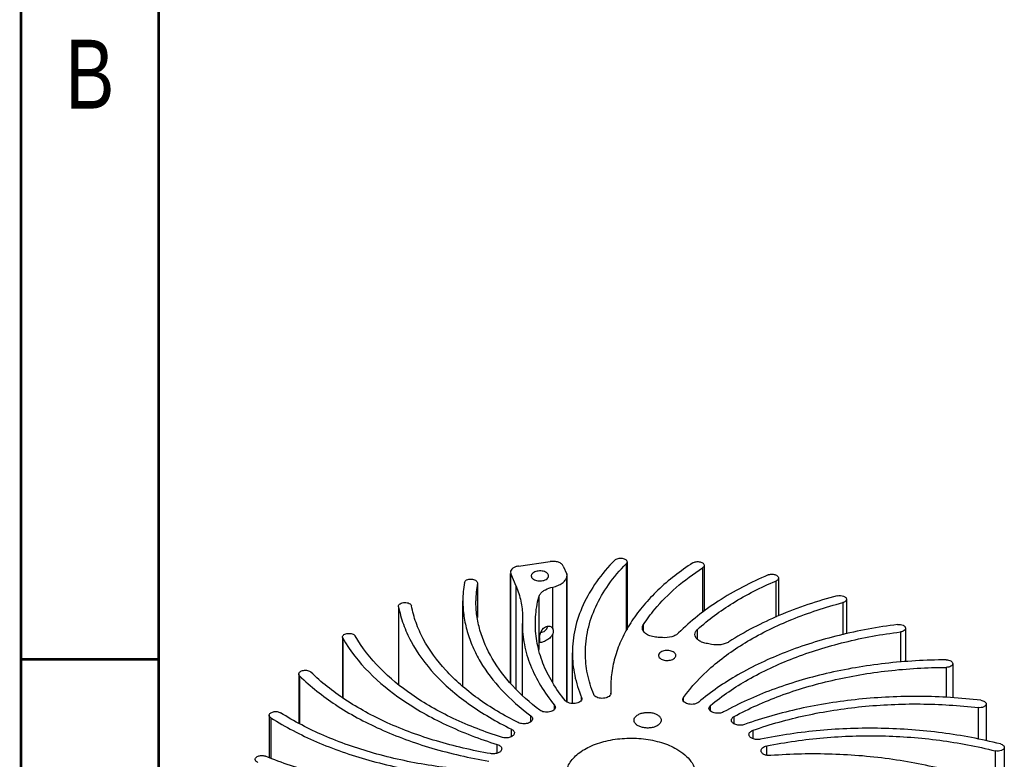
# Model space of a CAD drawing. Header units: inches. Extents: x 0 to 22, y -0.8 to 17.8.
# Tile 2 of 5: x 0 to 3.6, y 3.9 to 6.6. Entities that reach past the tile are written whole.
import ezdxf

# ---------------------------------------------------------------- set-up
doc = ezdxf.new("R2010")
doc.units = ezdxf.units.IN
doc.header["$LTSCALE"] = 1.21
doc.header["$MEASUREMENT"] = 0
doc.layers.get('0').update_dxf_attribs({"linetype": 'CONTINUOUS'})
doc.layers.add('02___PRT_ALL_AXES', color=7, linetype='CONTINUOUS')
doc.styles.get("Standard").update_dxf_attribs({"font": 'txt', "width": 0.8})

msp = doc.modelspace()

# ---------------------------------------------------------------- linework, layer by layer
at = {"color": 7, "linetype": 'CONTINUOUS'}
for p, q in [((1.81806, 4.58839), (1.9327, 4.60479)), ((1.98038, 4.58819), (1.99276, 4.55934)), ((2.20875, 4.5967), (2.20875, 4.35325)), ((2.21184, 4.60344), (2.21184, 4.35816)), ((2.48627, 4.58192), (2.48627, 4.4201)), ((2.49224, 4.59098), (2.49224, 4.42468)), ((1.78815, 4.56636), (1.78931, 4.56087)), ((1.78815, 4.16347), (1.78815, 4.56087)), ((1.78931, 4.16214), (1.78931, 4.56087)), ((1.80892, 4.51513), (1.78931, 4.56087)), ((1.99354, 4.55076), (1.99303, 4.54865)), ((1.99303, 4.09509), (1.99303, 4.54865)), ((1.99354, 4.55076), (1.99391, 4.55388)), ((1.99354, 4.09466), (1.99354, 4.55076)), ((1.99391, 4.09446), (1.99391, 4.55076)), ((2.76202, 4.54513), (2.76202, 4.40711)), ((1.66815, 4.52754), (1.66804, 4.52617)), ((1.66804, 4.52617), (1.66816, 4.4019)), ((1.80892, 4.14076), (1.80892, 4.51513)), ((2.7524, 4.53415), (2.7524, 4.40303)), ((1.89114, 4.47619), (1.89114, 4.2854)), ((1.38138, 4.44093), (1.38138, 4.15744)), ((1.38153, 4.44093), (1.38139, 4.44247)), ((1.38153, 4.44093), (1.38153, 4.15734)), ((1.61533, 4.15133), (1.61533, 4.46197)), ((2.99552, 4.45548), (2.99552, 4.33883)), ((3.00939, 4.46791), (3.00939, 4.34201)), ((1.83201, 4.40587), (1.83149, 4.37958)), ((1.83149, 4.11899), (1.83149, 4.37959)), ((2.27134, 4.35279), (2.27134, 4.37569)), ((1.17772, 4.33048), (1.17772, 4.11066)), ((1.17893, 4.32618), (1.17772, 4.33048)), ((2.4679, 4.32229), (2.4679, 4.35823)), ((3.20499, 4.34935), (3.20499, 4.23938)), ((3.22355, 4.36267), (3.22355, 4.2412)), ((1.17893, 4.32618), (1.17893, 4.10987)), ((2.01326, 4.08926), (2.01326, 4.27307)), ((3.39513, 4.23403), (3.39513, 4.10986)), ((1.01883, 4.19651), (1.01883, 4.01732)), ((1.02208, 4.18962), (1.02208, 4.01568)), ((3.37166, 4.22039), (3.37166, 4.11189)), ((2.15269, 4.1471), (2.15321, 4.12679)), ((2.15269, 4.12418), (2.15269, 4.12679)), ((2.15321, 4.12679), (2.15322, 4.12623)), ((2.15321, 4.12623), (2.15321, 4.12679)), ((1.94835, 4.06858), (1.94835, 4.08385)), ((2.04687, 4.10389), (2.04687, 4.11153)), ((2.04687, 4.11153), (2.04777, 4.1072)), ((2.41709, 4.09798), (2.41709, 4.11142)), ((2.51529, 4.06195), (2.51529, 4.08224)), ((3.51663, 4.08761), (3.51663, 3.95353)), ((0.91166, 4.0464), (0.91166, 3.89268)), ((1.86196, 4.02274), (1.86196, 4.04494)), ((3.48825, 4.07425), (3.48825, 3.95967)), ((0.91783, 4.03721), (0.91783, 3.89032)), ((2.60085, 4.01547), (2.60085, 4.04191)), ((1.79146, 3.96903), (1.79146, 3.99651)), ((2.67, 3.96134), (2.67, 3.99219)), ((1.73994, 3.90893), (1.73994, 3.94068)), ((2.71975, 3.90119), (2.71975, 3.93525)), ((3.54966, 3.9173), (3.54966, 3.79002)), ((3.58275, 3.9298), (3.58275, 3.77858))]:
    msp.add_line(p, q, dxfattribs=at)
at = {"color": 7, "linetype": 'CONTINUOUS', "const_width": 0.01}
for points in [[(0.01, 17), (0.01, 0)], [(0.51, 16), (0.51, 1)], [(0.51, 4.25), (0.01, 4.25)]]:
    msp.add_lwpolyline(points, dxfattribs=at)
at = {"color": 7, "linetype": 'CONTINUOUS'}
for centre, radius, start, end in [((2.01347, 4.46175), 0.39814, 170.29761, 179.96789), ((2.04292, 4.46192), 0.38034, 170.27377, 179.99177), ((2.22674, 2.83717), 1.49565, 85.64424, 86.41324), ((2.24546, 2.9699), 1.36152, 78.43614, 79.25485)]:
    msp.add_arc(centre, radius, start, end, dxfattribs=at)
for points, knots in [([(2.16769, 4.61018), (2.16908, 4.6116), (2.17273, 4.61405), (2.18163, 4.61713), (2.19173, 4.61748), (2.20111, 4.61515), (2.20682, 4.61222), (2.21079, 4.6083), (2.21184, 4.60496), (2.21184, 4.60344)], [0, 0, 0, 0, 0.1153256, 0.2496865, 0.5435749, 0.6841413, 0.8080405, 0.9116221, 1, 1, 1, 1]), ([(1.81806, 4.58839), (1.814, 4.58781), (1.80643, 4.586), (1.79674, 4.58113), (1.78998, 4.57456), (1.78816, 4.56893), (1.78815, 4.56636)], [0, 0, 0, 0, 0.3080464, 0.5798262, 0.8068141, 1, 1, 1, 1]), ([(1.98038, 4.58819), (1.97902, 4.59136), (1.97359, 4.59738), (1.96207, 4.60295), (1.9479, 4.60578), (1.93777, 4.60551), (1.9327, 4.60479)], [0, 0, 0, 0, 0.1942204, 0.4349707, 0.7119038, 1, 1, 1, 1]), ([(2.16769, 4.61018), (2.14346, 4.58559), (2.09996, 4.53456), (2.05042, 4.45034), (2.0201, 4.36267), (2.01326, 4.30255), (2.01326, 4.27306)], [0, 0, 0, 0, 0.272624, 0.5268191, 0.7671552, 1, 1, 1, 1]), ([(2.0605, 4.27305), (2.0605, 4.30136), (2.06707, 4.35908), (2.09617, 4.44325), (2.14373, 4.5241), (2.18549, 4.57309), (2.20875, 4.5967)], [0, 0, 0, 0, 0.2328457, 0.4731826, 0.7273729, 1, 1, 1, 1]), ([(2.45096, 4.60004), (2.40581, 4.57071), (2.34285, 4.5224), (2.27217, 4.44804), (2.22919, 4.39112), (2.1953, 4.33207), (2.17082, 4.27137), (2.15601, 4.20954), (2.15269, 4.16778), (2.15269, 4.1471)], [0, 0, 0, 0, 0.2858456, 0.4181781, 0.543862, 0.6636527, 0.7786349, 0.8902, 1, 1, 1, 1]), ([(2.21184, 4.60344), (2.21184, 4.60225), (2.21123, 4.59971), (2.20969, 4.59764), (2.20875, 4.5967)], [0, 0, 0, 0, 0.4730485, 1, 1, 1, 1]), ([(2.27134, 4.37569), (2.28385, 4.39506), (2.31973, 4.44334), (2.39075, 4.51427), (2.45277, 4.56015), (2.48627, 4.58192)], [0, 0, 0, 0, 0.2307389, 0.6001888, 1, 1, 1, 1]), ([(2.45096, 4.60004), (2.45452, 4.60235), (2.46337, 4.60502), (2.47464, 4.60467), (2.48305, 4.60203), (2.488, 4.59912), (2.49137, 4.59541), (2.49224, 4.59237), (2.49224, 4.59097)], [0, 0, 0, 0, 0.2654153, 0.5576743, 0.6932066, 0.8121722, 0.9126437, 1, 1, 1, 1]), ([(2.49224, 4.59097), (2.49224, 4.58928), (2.4909, 4.58553), (2.48798, 4.58303), (2.48627, 4.58192)], [0, 0, 0, 0, 0.4542496, 1, 1, 1, 1]), ([(1.94203, 4.51218), (1.94844, 4.51354), (1.96043, 4.51708), (1.97603, 4.52529), (1.98753, 4.53571), (1.99201, 4.54439), (1.99303, 4.54865)], [0, 0, 0, 0, 0.2995847, 0.5679806, 0.7997885, 1, 1, 1, 1]), ([(1.99391, 4.55388), (1.99391, 4.55527), (1.9936, 4.55715), (1.99295, 4.5589), (1.99276, 4.55934)], [0, 0, 0, 0, 0.7433182, 1, 1, 1, 1]), ([(2.72439, 4.55611), (2.66143, 4.52935), (2.54553, 4.46967), (2.44246, 4.38897), (2.39933, 4.34538)], [0, 0, 0, 0, 0.5273095, 1, 1, 1, 1]), ([(2.72439, 4.55611), (2.72817, 4.55772), (2.73654, 4.55935), (2.74691, 4.5583), (2.75426, 4.55547), (2.75848, 4.55263), (2.76131, 4.54915), (2.76202, 4.54641), (2.76202, 4.54514)], [0, 0, 0, 0, 0.2803798, 0.5694318, 0.7002427, 0.8149764, 0.9131007, 1, 1, 1, 1]), ([(2.76202, 4.54514), (2.76202, 4.54407), (2.76153, 4.54179), (2.7595, 4.53873), (2.75637, 4.5361), (2.75381, 4.53475), (2.7524, 4.53415)], [0, 0, 0, 0, 0.2097422, 0.4397804, 0.7027018, 1, 1, 1, 1]), ([(1.62103, 4.52885), (1.62134, 4.53067), (1.62353, 4.53448), (1.62934, 4.53835), (1.637, 4.54077), (1.64563, 4.54144), (1.65413, 4.54032), (1.66138, 4.5375), (1.66664, 4.53328), (1.66815, 4.52933), (1.66816, 4.52754)], [0, 0, 0, 0, 0.0959639, 0.2143367, 0.3551677, 0.5083327, 0.6596566, 0.795521, 0.9076848, 1, 1, 1, 1]), ([(1.80892, 4.51513), (1.8164, 4.4977), (1.82801, 4.46184), (1.83201, 4.42431), (1.83201, 4.40587)], [0, 0, 0, 0, 0.5070155, 1, 1, 1, 1]), ([(1.89114, 4.47619), (1.89223, 4.4804), (1.89615, 4.48776), (1.90492, 4.49639), (1.91956, 4.50587), (1.93275, 4.51023), (1.94203, 4.51218)], [0, 0, 0, 0, 0.2006516, 0.3716816, 0.5631728, 1, 1, 1, 1]), ([(2.4679, 4.35823), (2.50734, 4.39405), (2.59823, 4.46056), (2.69847, 4.51122), (2.7524, 4.53415)], [0, 0, 0, 0, 0.476222, 1, 1, 1, 1]), ([(1.87873, 4.37959), (1.87873, 4.38768), (1.87977, 4.42018), (1.88503, 4.45253), (1.89114, 4.47619)], [0, 0, 0, 0, 0.2485614, 1, 1, 1, 1]), ([(2.97602, 4.48033), (2.90384, 4.46145), (2.76758, 4.41622), (2.63964, 4.3504), (2.58218, 4.31322)], [0, 0, 0, 0, 0.5215779, 1, 1, 1, 1]), ([(2.97602, 4.48033), (2.97975, 4.4813), (2.98744, 4.48203), (2.99672, 4.48039), (3.003, 4.47744), (3.00652, 4.47471), (3.00883, 4.47149), (3.00939, 4.46905), (3.00939, 4.4679)], [0, 0, 0, 0, 0.2924732, 0.5777701, 0.7045162, 0.8159807, 0.9127319, 1, 1, 1, 1]), ([(1.38138, 4.44247), (1.38139, 4.44425), (1.38289, 4.44818), (1.3881, 4.45239), (1.39531, 4.45522), (1.40376, 4.45637), (1.41236, 4.45573), (1.42002, 4.45335), (1.42587, 4.44954), (1.42813, 4.44577), (1.42848, 4.44395)], [0, 0, 0, 0, 0.0921754, 0.2040457, 0.3395176, 0.4905159, 0.6435958, 0.7846846, 0.9035979, 1, 1, 1, 1]), ([(1.38153, 4.44093), (1.38571, 4.41932), (1.39781, 4.37596), (1.43646, 4.29035), (1.49565, 4.21049), (1.5701, 4.13869), (1.66049, 4.06766), (1.73729, 4.02303), (1.79146, 3.99651)], [0, 0, 0, 0, 0.1055894, 0.2149085, 0.4492728, 0.5764393, 0.7106622, 1, 1, 1, 1]), ([(1.81651, 4.02002), (1.76523, 4.04546), (1.69253, 4.08818), (1.60701, 4.15602), (1.53656, 4.22453), (1.48055, 4.30063), (1.44395, 4.38212), (1.43246, 4.42339), (1.42848, 4.44395)], [0, 0, 0, 0, 0.2890387, 0.4231695, 0.5502989, 0.7847777, 0.8942351, 1, 1, 1, 1]), ([(1.61533, 4.46197), (1.61533, 4.44325), (1.61804, 4.4055), (1.63016, 4.34947), (1.65023, 4.29426), (1.68814, 4.22077), (1.75599, 4.13274), (1.82419, 4.07315), (1.86196, 4.04494)], [0, 0, 0, 0, 0.1118831, 0.2252583, 0.3415178, 0.4618821, 0.7182894, 1, 1, 1, 1]), ([(1.89493, 4.06493), (1.85931, 4.09189), (1.79499, 4.14883), (1.7199, 4.24724), (1.68051, 4.33635), (1.66513, 4.40829), (1.66258, 4.44417), (1.66258, 4.46197)], [0, 0, 0, 0, 0.2814356, 0.5378466, 0.7742794, 0.8878732, 1, 1, 1, 1]), ([(2.41709, 4.11142), (2.44583, 4.15116), (2.5177, 4.22726), (2.65212, 4.32192), (2.81399, 4.40043), (2.93293, 4.43911), (2.99552, 4.45548)], [0, 0, 0, 0, 0.2148464, 0.4538608, 0.7166467, 1, 1, 1, 1]), ([(3.00939, 4.4679), (3.00939, 4.46657), (3.00861, 4.46372), (3.00558, 4.46014), (3.00106, 4.45728), (2.99747, 4.45599), (2.99552, 4.45548)], [0, 0, 0, 0, 0.2000211, 0.4274909, 0.6951365, 1, 1, 1, 1]), ([(1.83149, 4.37958), (1.83149, 4.35402), (1.83659, 4.30215), (1.8593, 4.22593), (1.89662, 4.15191), (1.9298, 4.1061), (1.94835, 4.08385)], [0, 0, 0, 0, 0.2365032, 0.4787825, 0.731952, 1, 1, 1, 1]), ([(1.98781, 4.09944), (1.97048, 4.12058), (1.93948, 4.16407), (1.90466, 4.23419), (1.88349, 4.30634), (1.87873, 4.35541), (1.87873, 4.37959)], [0, 0, 0, 0, 0.2676306, 0.5207122, 0.7631705, 1, 1, 1, 1]), ([(2.26762, 4.3638), (2.26762, 4.36584), (2.26831, 4.37006), (2.27017, 4.37388), (2.27134, 4.37569)], [0, 0, 0, 0, 0.4861339, 1, 1, 1, 1]), ([(3.19487, 4.37599), (3.12346, 4.36695), (2.98501, 4.34164), (2.78975, 4.28096), (2.61726, 4.20035), (2.51632, 4.13153), (2.47217, 4.09417)], [0, 0, 0, 0, 0.2749773, 0.5363075, 0.7790461, 1, 1, 1, 1]), ([(3.19487, 4.37599), (3.19833, 4.37643), (3.20514, 4.37641), (3.21318, 4.37431), (3.21839, 4.37136), (3.22126, 4.36879), (3.2231, 4.36586), (3.22355, 4.36371), (3.22355, 4.36268)], [0, 0, 0, 0, 0.3011209, 0.5821852, 0.7056749, 0.8149873, 0.9114503, 1, 1, 1, 1]), ([(1.17772, 4.33048), (1.17772, 4.33213), (1.17898, 4.33575), (1.18353, 4.33983), (1.18996, 4.34273), (1.19765, 4.34422), (1.2058, 4.34414), (1.2151, 4.34218), (1.22168, 4.3384), (1.22376, 4.33477)], [0, 0, 0, 0, 0.0902406, 0.1978411, 0.3274779, 0.4735329, 0.6251854, 0.7701339, 1, 1, 1, 1]), ([(1.75598, 3.96669), (1.69597, 3.98563), (1.60921, 4.01893), (1.50178, 4.07474), (1.36925, 4.15767), (1.27299, 4.24919), (1.22376, 4.33477)], [0, 0, 0, 0, 0.2865853, 0.4215629, 0.550388, 1, 1, 1, 1]), ([(2.3203, 4.32989), (2.31335, 4.33032), (2.30026, 4.33248), (2.2854, 4.33872), (2.27629, 4.34563), (2.2714, 4.35125), (2.26833, 4.35737), (2.26762, 4.36171), (2.26762, 4.3638)], [0, 0, 0, 0, 0.3074283, 0.5814733, 0.7014438, 0.8094689, 0.9075915, 1, 1, 1, 1]), ([(2.39933, 4.34538), (2.3962, 4.34222), (2.38821, 4.33664), (2.36857, 4.32905), (2.35167, 4.32763), (2.34033, 4.3285)], [0, 0, 0, 0, 0.2123769, 0.4572617, 1, 1, 1, 1]), ([(2.45869, 4.33993), (2.45868, 4.3432), (2.46055, 4.35025), (2.46515, 4.35573), (2.4679, 4.35823)], [0, 0, 0, 0, 0.4684272, 1, 1, 1, 1]), ([(2.4993, 4.30755), (2.4937, 4.30861), (2.48332, 4.31157), (2.47013, 4.31887), (2.46107, 4.32839), (2.45869, 4.3363), (2.45869, 4.33993)], [0, 0, 0, 0, 0.3072074, 0.5772375, 0.804251, 1, 1, 1, 1]), ([(2.51529, 4.08224), (2.55768, 4.11763), (2.65431, 4.18279), (2.81903, 4.25917), (3.00514, 4.31669), (3.137, 4.34074), (3.20499, 4.34935)], [0, 0, 0, 0, 0.2213217, 0.4641645, 0.7253484, 1, 1, 1, 1]), ([(3.22355, 4.36268), (3.22355, 4.3611), (3.22241, 4.35764), (3.2182, 4.35364), (3.21218, 4.35072), (3.20749, 4.34967), (3.20499, 4.34935)], [0, 0, 0, 0, 0.1922426, 0.4192106, 0.6916909, 1, 1, 1, 1]), ([(1.17893, 4.32618), (1.23069, 4.23619), (1.33221, 4.14015), (1.47189, 4.05337), (1.5852, 3.99504), (1.67667, 3.96035), (1.73994, 3.94068)], [0, 0, 0, 0, 0.4493055, 0.5781764, 0.71323, 1, 1, 1, 1]), ([(2.58218, 4.31322), (2.57802, 4.31054), (2.56843, 4.3061), (2.54704, 4.30107), (2.52962, 4.30149), (2.51839, 4.30379)], [0, 0, 0, 0, 0.225694, 0.4767415, 1, 1, 1, 1]), ([(2.01326, 4.27306), (2.01326, 4.2458), (2.01908, 4.19038), (2.03597, 4.13734), (2.04687, 4.11153)], [0, 0, 0, 0, 0.4931723, 1, 1, 1, 1]), ([(2.09108, 4.12205), (2.08115, 4.14623), (2.06579, 4.19586), (2.0605, 4.24759), (2.0605, 4.27305)], [0, 0, 0, 0, 0.5064865, 1, 1, 1, 1]), ([(2.38, 4.27659), (2.37513, 4.27941), (2.36348, 4.28256), (2.34875, 4.28181), (2.33793, 4.27821), (2.33161, 4.27435), (2.32733, 4.26947), (2.32624, 4.26554), (2.32624, 4.26372)], [0, 0, 0, 0, 0.2699181, 0.561364, 0.6954989, 0.8131656, 0.9128603, 1, 1, 1, 1]), ([(2.32624, 4.26372), (2.32624, 4.26253), (2.32668, 4.26003), (2.32934, 4.25515), (2.33286, 4.25238), (2.33546, 4.25088)], [0, 0, 0, 0, 0.218355, 0.4522632, 1, 1, 1, 1]), ([(2.33546, 4.25088), (2.34034, 4.24806), (2.35199, 4.24491), (2.36672, 4.24566), (2.37753, 4.24927), (2.38386, 4.25312), (2.38814, 4.258), (2.38923, 4.26193), (2.38923, 4.26375)], [0, 0, 0, 0, 0.2699181, 0.561364, 0.6954989, 0.8131656, 0.9128603, 1, 1, 1, 1]), ([(2.38923, 4.26375), (2.38923, 4.26495), (2.38878, 4.26745), (2.38612, 4.27233), (2.38261, 4.27509), (2.38, 4.27659)], [0, 0, 0, 0, 0.218355, 0.4522632, 1, 1, 1, 1]), ([(3.37135, 4.24767), (3.29728, 4.24739), (3.15084, 4.23893), (2.93823, 4.20274), (2.74094, 4.14438), (2.6191, 4.08972), (2.56296, 4.05875)], [0, 0, 0, 0, 0.2651983, 0.5239376, 0.7704632, 1, 1, 1, 1]), ([(3.37135, 4.24767), (3.3744, 4.24768), (3.38023, 4.24707), (3.3879, 4.2443), (3.3935, 4.24), (3.39513, 4.23588), (3.39513, 4.23403)], [0, 0, 0, 0, 0.3073499, 0.5849423, 0.8136558, 1, 1, 1, 1]), ([(3.39513, 4.23403), (3.39513, 4.2322), (3.39353, 4.22811), (3.38801, 4.22383), (3.38045, 4.22105), (3.37468, 4.22041), (3.37166, 4.22039)], [0, 0, 0, 0, 0.1866228, 0.4151776, 0.6924747, 1, 1, 1, 1]), ([(1.01883, 4.19651), (1.01883, 4.19803), (1.01988, 4.20134), (1.0238, 4.20525), (1.02947, 4.20818), (1.03879, 4.21054), (1.04885, 4.21023), (1.05775, 4.20721), (1.06142, 4.2048), (1.06284, 4.20341)], [0, 0, 0, 0, 0.0882865, 0.1916426, 0.3152014, 0.4554304, 0.7492267, 0.8840031, 1, 1, 1, 1]), ([(1.02208, 4.18962), (1.0211, 4.19058), (1.01948, 4.19268), (1.01883, 4.19529), (1.01883, 4.19651)], [0, 0, 0, 0, 0.5281176, 1, 1, 1, 1]), ([(1.02208, 4.18962), (1.06174, 4.15053), (1.15468, 4.07764), (1.31745, 3.9904), (1.50521, 3.92221), (1.63979, 3.89168), (1.70966, 3.87988)], [0, 0, 0, 0, 0.2185034, 0.4599743, 0.7219781, 1, 1, 1, 1]), ([(1.71598, 3.90725), (1.64961, 3.91872), (1.52179, 3.94819), (1.3435, 4.01353), (1.1889, 4.09681), (1.10058, 4.16622), (1.06284, 4.20341)], [0, 0, 0, 0, 0.2779518, 0.5398685, 0.78134, 1, 1, 1, 1]), ([(2.60085, 4.04191), (2.65457, 4.07117), (2.77097, 4.12281), (2.95917, 4.17795), (3.16171, 4.21213), (3.30114, 4.22013), (3.37166, 4.22039)], [0, 0, 0, 0, 0.2298633, 0.4764531, 0.7350528, 1, 1, 1, 1]), ([(2.15185, 4.12093), (2.14949, 4.11647), (2.14188, 4.11152), (2.13074, 4.10851), (2.12074, 4.10775), (2.11083, 4.10887), (2.10009, 4.11223), (2.09293, 4.11756), (2.09108, 4.12205)], [0, 0, 0, 0, 0.2195369, 0.3581241, 0.5058721, 0.6525946, 0.7883327, 1, 1, 1, 1]), ([(2.15323, 4.12623), (2.15322, 4.12578), (2.1531, 4.12395), (2.1525, 4.12216), (2.15185, 4.12093)], [0, 0, 0, 0, 0.2439764, 1, 1, 1, 1]), ([(3.49777, 4.10096), (3.42426, 4.1097), (3.27599, 4.11891), (3.05506, 4.10872), (2.84125, 4.07502), (2.70428, 4.03649), (2.63901, 4.01321)], [0, 0, 0, 0, 0.2552584, 0.5109606, 0.7610797, 1, 1, 1, 1]), ([(1.94835, 4.08385), (1.94931, 4.0827), (1.95087, 4.08023), (1.95147, 4.07734), (1.95147, 4.07597)], [0, 0, 0, 0, 0.5211145, 1, 1, 1, 1]), ([(2.04777, 4.1072), (2.04777, 4.10511), (2.04625, 4.10051), (2.04066, 4.09521), (2.03268, 4.09131), (2.01972, 4.08838), (2.00594, 4.08918), (1.99411, 4.09383), (1.98947, 4.09742), (1.98781, 4.09944)], [0, 0, 0, 0, 0.0890258, 0.1940319, 0.3199916, 0.4625295, 0.7567464, 0.8885571, 1, 1, 1, 1]), ([(2.47217, 4.09417), (2.47013, 4.09244), (2.46508, 4.08951), (2.45638, 4.0869), (2.44672, 4.08594), (2.43701, 4.0867), (2.42814, 4.08913), (2.42093, 4.09303), (2.41596, 4.09817), (2.41465, 4.10246), (2.41466, 4.10442)], [0, 0, 0, 0, 0.1194113, 0.2561229, 0.4029043, 0.5502605, 0.6885616, 0.8102072, 0.9122727, 1, 1, 1, 1]), ([(2.41466, 4.10442), (2.41466, 4.10502), (2.41487, 4.10752), (2.41598, 4.10989), (2.41709, 4.11142)], [0, 0, 0, 0, 0.2407598, 1, 1, 1, 1]), ([(2.5097, 4.07189), (2.5097, 4.07376), (2.51086, 4.07781), (2.51364, 4.08086), (2.51529, 4.08224)], [0, 0, 0, 0, 0.46502, 1, 1, 1, 1]), ([(2.67, 3.99219), (2.73234, 4.0141), (2.863, 4.05035), (3.06676, 4.08198), (3.27714, 4.0914), (3.41827, 4.08256), (3.48825, 4.07425)], [0, 0, 0, 0, 0.2391807, 0.4893278, 0.7449093, 1, 1, 1, 1]), ([(3.51663, 4.0876), (3.51663, 4.08658), (3.5162, 4.08444), (3.51438, 4.08153), (3.51155, 4.07897), (3.5064, 4.07603), (3.49845, 4.07391), (3.49169, 4.07384), (3.48825, 4.07425)], [0, 0, 0, 0, 0.0886579, 0.1851323, 0.2943375, 0.4176489, 0.6984447, 1, 1, 1, 1]), ([(3.49777, 4.10096), (3.50031, 4.10066), (3.50507, 4.09963), (3.51118, 4.09671), (3.51547, 4.09269), (3.51664, 4.08919), (3.51663, 4.0876)], [0, 0, 0, 0, 0.3083711, 0.5811485, 0.8081641, 1, 1, 1, 1]), ([(0.91166, 4.04639), (0.91166, 4.04778), (0.91252, 4.0508), (0.91585, 4.0545), (0.92076, 4.05741), (0.9291, 4.06006), (0.94032, 4.06046), (0.94915, 4.05786), (0.95273, 4.05559)], [0, 0, 0, 0, 0.0873002, 0.1875884, 0.3062569, 0.4414762, 0.7335667, 1, 1, 1, 1]), ([(0.91783, 4.03721), (0.91607, 4.03832), (0.91306, 4.04084), (0.91166, 4.04467), (0.91166, 4.04639)], [0, 0, 0, 0, 0.5468777, 1, 1, 1, 1]), ([(1.69826, 3.84431), (1.6283, 3.8476), (1.49092, 3.86146), (1.2933, 3.90421), (1.11264, 3.96724), (1.0027, 4.02397), (0.95273, 4.05559)], [0, 0, 0, 0, 0.2684584, 0.5280525, 0.773324, 1, 1, 1, 1]), ([(1.86196, 4.04494), (1.86387, 4.04351), (1.86712, 4.04032), (1.86853, 4.03586), (1.86853, 4.03382)], [0, 0, 0, 0, 0.5397368, 1, 1, 1, 1]), ([(1.95147, 4.07597), (1.95147, 4.07404), (1.95023, 4.06986), (1.94546, 4.06479), (1.9385, 4.0609), (1.92991, 4.05841), (1.92043, 4.05749), (1.91091, 4.05825), (1.90221, 4.0606), (1.89707, 4.06331), (1.89493, 4.06493)], [0, 0, 0, 0, 0.087438, 0.188694, 0.3090605, 0.4460456, 0.5926042, 0.7396065, 0.8778625, 1, 1, 1, 1]), ([(2.56296, 4.05875), (2.55805, 4.05604), (2.54647, 4.05304), (2.53187, 4.05389), (2.52121, 4.05752), (2.51499, 4.06136), (2.51078, 4.0662), (2.50971, 4.07009), (2.5097, 4.07189)], [0, 0, 0, 0, 0.2715302, 0.5626259, 0.6962446, 0.8134594, 0.9129166, 1, 1, 1, 1]), ([(0.91783, 4.03721), (0.97034, 4.00398), (1.08596, 3.94443), (1.276, 3.87849), (1.48389, 3.83407), (1.62838, 3.81997), (1.70193, 3.81678)], [0, 0, 0, 0, 0.2265988, 0.4719067, 0.7315625, 1, 1, 1, 1]), ([(1.86853, 4.03382), (1.86853, 4.03206), (1.86752, 4.02828), (1.8635, 4.02352), (1.85753, 4.01969), (1.84722, 4.01599), (1.83292, 4.01491), (1.8215, 4.01755), (1.81651, 4.02002)], [0, 0, 0, 0, 0.0869667, 0.18581, 0.3019373, 0.4343512, 0.7246483, 1, 1, 1, 1]), ([(2.59097, 4.02868), (2.59097, 4.02992), (2.59144, 4.03253), (2.59349, 4.03613), (2.5967, 4.03935), (2.59937, 4.0411), (2.60085, 4.04191)], [0, 0, 0, 0, 0.2161431, 0.4486281, 0.7088519, 1, 1, 1, 1]), ([(2.63901, 4.01321), (2.63396, 4.01141), (2.62312, 4.00973), (2.60982, 4.01145), (2.60058, 4.01531), (2.59532, 4.01904), (2.59183, 4.02355), (2.59097, 4.02705), (2.59097, 4.02868)], [0, 0, 0, 0, 0.2854552, 0.5731186, 0.7022624, 0.815604, 0.9130631, 1, 1, 1, 1]), ([(1.80258, 3.98263), (1.80258, 3.98104), (1.80176, 3.97765), (1.79845, 3.97323), (1.79342, 3.96954), (1.78454, 3.96565), (1.77161, 3.96372), (1.76101, 3.9651), (1.75598, 3.96669)], [0, 0, 0, 0, 0.0870386, 0.1841701, 0.2967017, 0.4248295, 0.7115233, 1, 1, 1, 1]), ([(1.79146, 3.99651), (1.7931, 3.99571), (1.79609, 3.99393), (1.79972, 3.99056), (1.80204, 3.98675), (1.80258, 3.98396), (1.80258, 3.98263)], [0, 0, 0, 0, 0.2940247, 0.5553634, 0.786694, 1, 1, 1, 1]), ([(2.65489, 3.97666), (2.65489, 3.97824), (2.65569, 3.98159), (2.65893, 3.98597), (2.66385, 3.98964), (2.66783, 3.99142), (2.67, 3.99219)], [0, 0, 0, 0, 0.2054575, 0.4341842, 0.6989756, 1, 1, 1, 1]), ([(2.697, 3.95954), (2.69214, 3.95853), (2.68232, 3.95798), (2.67056, 3.96043), (2.66275, 3.96438), (2.6584, 3.96794), (2.65557, 3.97208), (2.65489, 3.9752), (2.65489, 3.97666)], [0, 0, 0, 0, 0.296259, 0.5799717, 0.7053486, 0.8158355, 0.9123431, 1, 1, 1, 1]), ([(3.5686, 3.94229), (3.49892, 3.95989), (3.35525, 3.98684), (3.13542, 4.00307), (2.91418, 3.99546), (2.7683, 3.97428), (2.697, 3.95954)], [0, 0, 0, 0, 0.245427, 0.4978549, 0.7513754, 1, 1, 1, 1]), ([(2.71975, 3.93525), (2.78773, 3.94903), (2.92673, 3.96875), (3.1374, 3.97552), (3.34663, 3.95977), (3.48335, 3.93405), (3.54966, 3.9173)], [0, 0, 0, 0, 0.2488094, 0.5023252, 0.7546571, 1, 1, 1, 1]), ([(1.73994, 3.94068), (1.7423, 3.93995), (1.74663, 3.93819), (1.75202, 3.93444), (1.75561, 3.92988), (1.75651, 3.92633), (1.75651, 3.92468)], [0, 0, 0, 0, 0.3029009, 0.5688992, 0.7970004, 1, 1, 1, 1]), ([(1.98952, 3.82712), (1.98952, 3.83385), (1.99133, 3.84763), (1.99924, 3.86753), (2.01207, 3.8864), (2.03622, 3.91063), (2.07737, 3.93568), (2.13654, 3.95544), (2.20294, 3.96477), (2.27118, 3.96288), (2.3357, 3.94997), (2.37529, 3.93363), (2.39278, 3.92354)], [0, 0, 0, 0, 0.0428593, 0.0874892, 0.1353251, 0.1872926, 0.3045603, 0.4382333, 0.5825791, 0.7297327, 0.871315, 1, 1, 1, 1]), ([(3.5686, 3.94229), (3.57059, 3.94179), (3.57425, 3.94052), (3.57885, 3.93764), (3.58196, 3.93403), (3.58275, 3.93114), (3.58275, 3.9298)], [0, 0, 0, 0, 0.305201, 0.573141, 0.8005207, 1, 1, 1, 1]), ([(0.86089, 3.88672), (0.86089, 3.88798), (0.86159, 3.8907), (0.86438, 3.89416), (0.86856, 3.89699), (0.87584, 3.89984), (0.88615, 3.90093), (0.89449, 3.89936), (0.89827, 3.89779)], [0, 0, 0, 0, 0.086896, 0.1849063, 0.2994082, 0.4299483, 0.7187824, 1, 1, 1, 1]), ([(1.75651, 3.92468), (1.75651, 3.92325), (1.75587, 3.92024), (1.75319, 3.91619), (1.74906, 3.91268), (1.74161, 3.90873), (1.73028, 3.90613), (1.72075, 3.90642), (1.71598, 3.90725)], [0, 0, 0, 0, 0.0879804, 0.1844178, 0.2943571, 0.4189026, 0.7015453, 1, 1, 1, 1]), ([(2.39278, 3.92354), (2.40315, 3.91755), (2.42196, 3.9046), (2.44443, 3.88097), (2.45865, 3.85484), (2.46196, 3.83608), (2.46196, 3.82708)], [0, 0, 0, 0, 0.2897951, 0.5490599, 0.7822267, 1, 1, 1, 1]), ([(2.69868, 3.91808), (2.69868, 3.91999), (2.69989, 3.92413), (2.70458, 3.92917), (2.71143, 3.93305), (2.71683, 3.93466), (2.71975, 3.93525)], [0, 0, 0, 0, 0.1964891, 0.423501, 0.6931069, 1, 1, 1, 1]), ([(2.7344, 3.90007), (2.72998, 3.89973), (2.72139, 3.90009), (2.71136, 3.90307), (2.70496, 3.90697), (2.70146, 3.9103), (2.69921, 3.91404), (2.69868, 3.91678), (2.69868, 3.91808)], [0, 0, 0, 0, 0.3035436, 0.5829012, 0.705318, 0.8140666, 0.9107046, 1, 1, 1, 1]), ([(3.58074, 3.77858), (3.51812, 3.80449), (3.38543, 3.84847), (3.17606, 3.89044), (2.95683, 3.90924), (2.80846, 3.90586), (2.7344, 3.90007)], [0, 0, 0, 0, 0.2358027, 0.484768, 0.7414956, 1, 1, 1, 1]), ([(3.58275, 3.9298), (3.58275, 3.92866), (3.5822, 3.92623), (3.57992, 3.92303), (3.57644, 3.92031), (3.57023, 3.91736), (3.56102, 3.91569), (3.55338, 3.91636), (3.54966, 3.9173)], [0, 0, 0, 0, 0.0873171, 0.1840184, 0.2953191, 0.4218401, 0.7068866, 1, 1, 1, 1]), ([(0.87075, 3.87562), (0.86931, 3.87622), (0.86669, 3.87757), (0.86347, 3.88022), (0.86139, 3.88331), (0.86089, 3.88562), (0.86089, 3.88672)], [0, 0, 0, 0, 0.2978928, 0.5610934, 0.7909061, 1, 1, 1, 1]), ([(1.70359, 3.78061), (1.63306, 3.77537), (1.49183, 3.7726), (1.28324, 3.79098), (1.08408, 3.83121), (0.95786, 3.87314), (0.89827, 3.89779)], [0, 0, 0, 0, 0.2586076, 0.5153026, 0.7642016, 1, 1, 1, 1])]:
    msp.add_open_spline(points, degree=3, knots=knots, dxfattribs=at)
at = {"layer": '02___PRT_ALL_AXES', "color": 7, "linetype": 'CONTINUOUS'}
for p, q in [((1.94203, 4.36035), (1.94203, 4.51218)), ((1.94203, 4.36035), (1.94229, 4.35978)), ((1.94203, 4.16491), (1.94203, 4.34256)), ((1.89337, 4.32859), (1.89337, 4.31411)), ((1.8936, 4.31352), (1.89337, 4.31411))]:
    msp.add_line(p, q, dxfattribs=at)
msp.add_arc((1.8993, 4.36999), 0.02184, 269.8707, 276.86094, dxfattribs=at)
for points, knots in [([(1.87316, 4.5654), (1.87056, 4.5639), (1.86705, 4.56113), (1.86439, 4.55625), (1.86394, 4.55376), (1.86394, 4.55256)], [0, 0, 0, 0, 0.5477361, 0.7816446, 1, 1, 1, 1]), ([(1.86394, 4.55256), (1.86394, 4.55074), (1.86503, 4.54681), (1.86931, 4.54193), (1.87564, 4.53807), (1.88645, 4.53447), (1.90118, 4.53372), (1.91283, 4.53687), (1.91771, 4.53969)], [0, 0, 0, 0, 0.0871398, 0.1868346, 0.3045014, 0.4386365, 0.7300825, 1, 1, 1, 1]), ([(1.92693, 4.55253), (1.92693, 4.55435), (1.92584, 4.55828), (1.92156, 4.56316), (1.91523, 4.56702), (1.90442, 4.57062), (1.88969, 4.57137), (1.87804, 4.56822), (1.87316, 4.5654)], [0, 0, 0, 0, 0.0871398, 0.1868346, 0.3045014, 0.4386365, 0.7300825, 1, 1, 1, 1]), ([(1.91771, 4.53969), (1.92031, 4.54119), (1.92382, 4.54396), (1.92648, 4.54884), (1.92693, 4.55133), (1.92693, 4.55253)], [0, 0, 0, 0, 0.5477361, 0.7816446, 1, 1, 1, 1]), ([(1.89337, 4.32859), (1.89395, 4.3327), (1.89714, 4.34745), (1.90577, 4.36262), (1.91558, 4.36785)], [0, 0, 0, 0, 0.2718072, 1, 1, 1, 1]), ([(1.91558, 4.36785), (1.91795, 4.36912), (1.92302, 4.3709), (1.93098, 4.37046), (1.93786, 4.36678), (1.94097, 4.36262), (1.94203, 4.36035)], [0, 0, 0, 0, 0.2616765, 0.5115826, 0.7553258, 1, 1, 1, 1]), ([(1.90191, 4.3483), (1.905, 4.34868), (1.91106, 4.35082), (1.91575, 4.35511), (1.91771, 4.35752)], [0, 0, 0, 0, 0.5008674, 1, 1, 1, 1]), ([(1.94203, 4.34256), (1.93972, 4.33666), (1.93154, 4.32644), (1.92108, 4.31935), (1.91558, 4.31642)], [0, 0, 0, 0, 0.5043706, 1, 1, 1, 1]), ([(1.94229, 4.35978), (1.94339, 4.3572), (1.94445, 4.35124), (1.94314, 4.3454), (1.94203, 4.34256)], [0, 0, 0, 0, 0.4788521, 1, 1, 1, 1]), ([(1.91558, 4.31642), (1.91294, 4.31501), (1.90819, 4.31281), (1.90238, 4.31096), (1.89863, 4.31054), (1.89646, 4.31075), (1.89461, 4.3117), (1.89387, 4.31287), (1.89359, 4.31351)], [0, 0, 0, 0, 0.37186, 0.6466315, 0.7506266, 0.8365597, 0.9132023, 1, 1, 1, 1]), ([(2.23745, 4.02863), (2.23745, 4.0305), (2.23814, 4.03441), (2.2411, 4.03985), (2.24579, 4.04477), (2.2497, 4.04747), (2.25186, 4.04872)], [0, 0, 0, 0, 0.2177417, 0.4508858, 0.7104589, 1, 1, 1, 1]), ([(2.25186, 4.04872), (2.2555, 4.05082), (2.26375, 4.05422), (2.2772, 4.05691), (2.29141, 4.0573), (2.30524, 4.05536), (2.31758, 4.05124), (2.32746, 4.04522), (2.33416, 4.03761), (2.33587, 4.03146), (2.33587, 4.02863)], [0, 0, 0, 0, 0.128812, 0.2705751, 0.4178852, 0.5623911, 0.6962053, 0.8135958, 0.9130658, 1, 1, 1, 1]), ([(2.32146, 4.00853), (2.31782, 4.00643), (2.30957, 4.00303), (2.29613, 4.00034), (2.28191, 3.99995), (2.26808, 4.00189), (2.25574, 4.00601), (2.24586, 4.01203), (2.23916, 4.01964), (2.23745, 4.02579), (2.23745, 4.02863)], [0, 0, 0, 0, 0.128812, 0.2705751, 0.4178852, 0.5623911, 0.6962053, 0.8135958, 0.9130658, 1, 1, 1, 1]), ([(2.33587, 4.02863), (2.33587, 4.02675), (2.33518, 4.02284), (2.33222, 4.0174), (2.32753, 4.01248), (2.32362, 4.00978), (2.32146, 4.00853)], [0, 0, 0, 0, 0.2177417, 0.4508858, 0.7104589, 1, 1, 1, 1])]:
    msp.add_open_spline(points, degree=3, knots=knots, dxfattribs=at)
for points in [[(1.9217, 4.36374), (1.92269, 4.3657), (1.92351, 4.36774), (1.92419, 4.36982)], [(1.91771, 4.35752), (1.91926, 4.35943), (1.92059, 4.36154), (1.9217, 4.36374)]]:
    msp.add_open_spline(points, degree=3, dxfattribs=at)

# ---------------------------------------------------------------- texts
at = {"color": 2, "linetype": 'CONTINUOUS', "insert": (0.17101, 6.49969), "char_height": 0.25, "width": 0.2, "attachment_point": 1, "line_spacing_factor": 0.9}
msp.add_mtext('B', dxfattribs=at)

doc.saveas('drawing.dxf')
